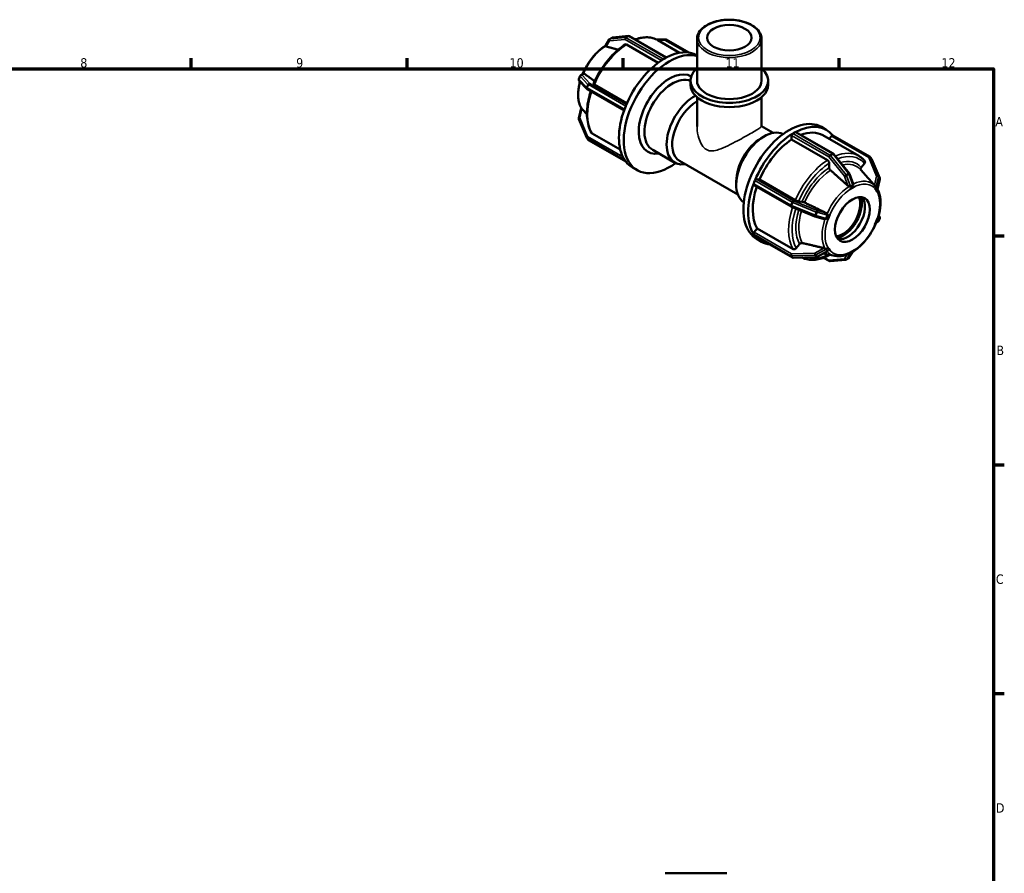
# Model space of a CAD drawing. Header units: millimetres. Extents: x 0 to 893, y -239 to 594.
# Tile 8 of 8: x 505 to 825, y 313 to 590. Entities that reach past the tile are written whole.
import ezdxf

# ---------------------------------------------------------------- set-up
doc = ezdxf.new("R2010")
doc.units = ezdxf.units.MM
for name, color, linetype, lineweight in [('Border (ANSI)', 7, 'Continuous', 70), ('Visible (ANSI)', 7, 'Continuous', 50), ('Visible Narrow (ANSI)', 7, 'Continuous', 35)]:
    doc.layers.add(name, color=color, linetype=linetype, lineweight=lineweight)
doc.styles.add('Note Text (ANSI)', font='tahoma.ttf')

# ---------------------------------------------------------------- blocks, each defined once
blk = doc.blocks.new('Borders Default Border')
at = {"layer": 'Border (ANSI)'}
for p, q in [((560.67, 574), (560.67, 577.45)), ((630.75, 574), (630.75, 577.45)), ((700.83, 574), (700.83, 577.45)), ((770.92, 574), (770.92, 577.45)), ((821, 519.75), (824.45, 519.75)), ((821, 445.5), (824.45, 445.5)), ((821, 371.25), (824.45, 371.25))]:
    blk.add_line(p, q, dxfattribs=at)
at = {"layer": 'Border (ANSI)', "flags": 128}
blk.add_lwpolyline([(20, 20), (20, 574), (821, 574), (821, 20), (20, 20)], dxfattribs=at)
at = {"layer": 'Border (ANSI)', "attachment_point": 7, "style": 'Note Text (ANSI)'}
for s, insert, char_height in [('12', (804.13, 574.4), 3.048), ('8', (524.63, 574.33), 3.05), ('9', (594.7, 574.34), 3.05), ('10', (663.96, 574.34), 3.048), ('11', (734.04, 574.4), 3.048), ('A', (821.63, 555.35), 3.05), ('B', (821.99, 481.1), 3.05), ('C', (821.8, 406.8), 3.05), ('D', (821.81, 332.6), 3.05)]:
    blk.add_mtext(s, dxfattribs=dict(at, insert=insert, char_height=char_height))

msp = doc.modelspace()

# ---------------------------------------------------------------- linework, layer by layer
at = {"layer": 'Visible (ANSI)'}
for p, q in [((695.074, 581.47), (696.328, 583.496)), ((697.303, 584.123), (696.497, 583.659)), ((702.556, 584.649), (697.499, 584.185)), ((712.205, 575.972), (701.929, 581.889)), ((714.862, 577.663), (702.839, 584.587)), ((711.729, 583.468), (714.546, 583.554)), ((712.103, 583.268), (719.154, 579.207)), ((714.801, 583.49), (722.093, 579.291)), ((724.803, 570.184), (724.803, 583.69)), ((745.758, 570.184), (745.758, 583.69)), ((713.905, 577.124), (714.308, 577.356)), ((714.308, 577.356), (714.711, 577.589)), ((724.788, 578.386), (724.803, 578.377)), ((687.038, 571.914), (687.83, 572.44)), ((686.856, 571.688), (686.453, 570.649)), ((686.551, 570.146), (689.08, 567.465)), ((691.487, 568.906), (702.051, 562.822)), ((722.708, 568.794), (722.708, 570.184)), ((747.854, 568.794), (747.854, 570.184)), ((689.19, 567.379), (701.127, 560.504)), ((724.803, 555.323), (724.803, 564.792)), ((745.758, 555.323), (745.758, 564.792)), ((686.434, 557.996), (687.233, 561.254)), ((701.247, 560.847), (701.448, 561.367)), ((701.448, 561.367), (701.65, 561.886)), ((688.986, 551.641), (686.458, 557.697)), ((690.744, 553.05), (699.888, 547.784)), ((745.758, 555.371), (749.534, 553.196)), ((755.851, 552.969), (756.254, 553.202)), ((756.254, 553.202), (756.657, 553.434)), ((756.896, 553.457), (769.008, 546.483)), ((765.178, 555.127), (766.733, 554.231)), ((689.036, 551.55), (689.439, 550.975)), ((689.593, 550.835), (701.693, 543.867)), ((745.644, 551.525), (746.545, 552.048)), ((755.511, 551.033), (755.511, 552.382)), ((767.148, 544.332), (755.511, 551.033)), ((765.685, 552.412), (777.322, 545.71)), ((767.697, 551.253), (768.448, 552.187)), ((780.969, 545.386), (768.858, 552.361)), ((710.409, 547.662), (717.594, 543.525)), ((701.448, 544.198), (701.247, 544.486)), ((701.65, 543.911), (701.448, 544.198)), ((719.138, 544.113), (738.037, 533.23)), ((767.714, 541.929), (767.714, 543.351)), ((769.142, 546.368), (774.199, 540.08)), ((778.085, 541.97), (779.15, 543.294)), ((781.526, 544.671), (781.123, 545.246)), ((781.575, 544.58), (784.104, 538.524)), ((703.828, 541.99), (705.384, 541.094)), ((780.345, 538.529), (777.997, 541.176)), ((737.529, 537.434), (737.529, 536.391)), ((743.192, 536.692), (743.394, 537.212)), ((743.394, 537.212), (743.595, 537.731)), ((744.059, 538.142), (745.069, 538.05)), ((745.069, 538.05), (756.706, 531.348)), ((774.277, 539.942), (775.475, 536.625)), ((784.127, 538.225), (783.328, 534.964)), ((755.358, 529.275), (743.247, 536.249)), ((774.49, 534.952), (774.489, 534.954)), ((774.489, 534.95), (774.49, 534.952)), ((775.232, 535.379), (774.49, 534.952)), ((775.975, 535.807), (775.232, 535.379)), ((775.974, 535.809), (775.975, 535.807)), ((775.975, 535.807), (775.974, 535.805)), ((782.556, 535.202), (782.558, 535.203)), ((782.558, 535.203), (782.558, 535.206)), ((782.929, 534.674), (782.558, 535.203)), ((782.618, 535.966), (782.593, 535.994)), ((783.3, 534.144), (782.929, 534.674)), ((783.3, 534.144), (783.298, 534.143)), ((783.301, 534.147), (783.3, 534.144)), ((757.762, 530.978), (758.827, 530.88)), ((763, 526.103), (755.414, 529.247)), ((766.088, 525.25), (763.056, 526.084)), ((767.165, 524.852), (767.162, 524.853)), ((767.536, 525.809), (767.165, 524.852)), ((767.165, 524.853), (767.165, 524.852)), ((767.907, 526.767), (767.536, 525.809)), ((767.905, 526.767), (767.907, 526.767)), ((767.907, 526.767), (767.908, 526.767)), ((782.558, 523.441), (782.929, 524.398)), ((783.523, 524.307), (782.887, 523.884)), ((782.929, 524.398), (783.3, 525.356)), ((783.298, 525.356), (783.3, 525.356)), ((783.3, 525.356), (783.301, 525.356)), ((783.706, 524.533), (784.109, 525.572)), ((784.01, 526.075), (783.747, 526.355)), ((743.317, 520.938), (744.326, 522.194)), ((744.326, 522.194), (755.963, 515.493)), ((782.558, 523.441), (782.556, 523.442)), ((782.558, 523.442), (782.558, 523.441)), ((743.394, 520.043), (743.192, 520.331)), ((743.595, 519.756), (743.394, 520.043)), ((755.761, 512.731), (743.65, 519.705)), ((744.218, 518.731), (745.774, 517.835)), ((757.02, 515.777), (758.085, 517.102)), ((767.063, 514.758), (763.819, 512.959)), ((767.162, 516.062), (767.165, 516.064)), ((767.165, 516.064), (767.165, 516.066)), ((767.165, 516.064), (767.536, 515.534)), ((767.536, 515.534), (767.907, 515.005)), ((767.907, 515.005), (767.905, 515.003)), ((767.908, 515.007), (767.907, 515.005)), ((775.451, 514.692), (774.233, 512.725)), ((774.49, 514.401), (775.232, 514.829)), ((775.232, 514.829), (775.975, 515.256)), ((775.974, 515.259), (775.975, 515.256)), ((775.975, 515.256), (775.974, 515.255)), ((763.601, 512.899), (756.015, 512.667)), ((769.545, 513.264), (765.753, 514.031)), ((765.87, 512.701), (767.723, 511.634)), ((768.006, 511.572), (773.063, 512.036)), ((773.259, 512.098), (774.065, 512.562)), ((774.49, 514.401), (774.489, 514.403)), ((774.489, 514.4), (774.49, 514.401)), ((714.468, 312.927), (734.463, 312.927))]:
    msp.add_line(p, q, dxfattribs=at)
for centre, start, end in [((696.736, 583.243), 119.93599, 148.23601), ((697.543, 583.707), 95.23725, 119.93599), ((702.6, 584.171), 60.06401, 95.23725), ((714.561, 583.074), 60.06401, 91.75008), ((686.901, 570.475), 158.80211, 223.33003), ((687.304, 571.514), 123.56778, 158.80211), ((689.429, 567.795), 223.33003, 240.06401), ((686.901, 557.882), 166.23177, 202.66139), ((689.429, 551.826), 202.66139, 215.02709), ((689.832, 551.251), 215.02709, 240.06401), ((768.768, 546.067), 38.80817, 60.06401), ((780.729, 544.97), 35.02709, 60.06401), ((781.133, 544.395), 22.66139, 35.02709), ((773.825, 539.779), 19.87113, 38.80817), ((783.661, 538.339), 346.23177, 22.66139), ((755.598, 529.691), 240.06401, 247.48785), ((763.183, 526.547), 247.48785, 254.62405), ((783.258, 524.707), 303.56778, 338.80211), ((783.661, 525.746), 338.80211, 43.33003), ((756.001, 513.147), 240.06401, 271.75008), ((763.587, 513.379), 271.75008, 299.01129), ((767.962, 512.05), 240.06401, 275.23725), ((773.019, 512.514), 275.23725, 299.93599), ((773.825, 512.978), 299.93599, 328.23601)]:
    msp.add_arc(centre, 0.48, start, end, dxfattribs=at)
for centre, major_axis, ratio in [((735.281, 584.083), (-7.2, 0), 0.5758617), ((775.232, 525.104), (-3.992, -6.933), 0.5780931)]:
    msp.add_ellipse(centre, major_axis=major_axis, ratio=ratio, dxfattribs=at)
for centre, major_axis, ratio, start_param, end_param in [((715.864, 559.292), (10.48, 18.198), 0.5780931, 0.1374266, 4.0574051), ((714.308, 560.188), (10.48, 18.198), 0.5780931, 0, 0.7515128), ((714.308, 560.188), (-10.48, -18.198), 0.5780931, 3.9570088, 4.940303), ((714.308, 560.188), (-10.48, -18.198), 0.5780931, 3.9250571, 3.9570088), ((713.905, 576.732), (0.24, 0.416), 0.5780931, 0.7834645, 0.9951913), ((714.308, 560.188), (-10.48, -18.198), 0.5780931, 3.8931054, 3.9250571), ((714.711, 577.196), (0.24, 0.416), 0.5780931, 0.5717377, 0.7834645), ((715.864, 559.292), (7.046, 12.236), 0.5780931, 6.2812423, 9.8606183), ((735.281, 570.184), (-12.573, 0), 0.5758617, 5.6974998, 10.0104635), ((716.797, 558.755), (6.388, 11.092), 0.5780931, 0.0718541, 3.1415927), ((735.281, 570.184), (-10.477, 0), 0.5758617, 0, 3.1415927), ((735.281, 568.794), (-12.573, 0), 0.5758617, 0, 3.1415927), ((723.981, 554.618), (-6.388, -11.092), 0.5780931, 3.8892132, 6.7342121), ((724.886, 554.096), (-5.749, -9.983), 0.5780931, 3.9352502, 6.2831853), ((714.308, 560.188), (-10.48, -18.198), 0.5780931, 5.0042063, 5.9875005), ((714.308, 560.188), (-10.48, -18.198), 0.5780931, 4.9722547, 5.0042063), ((701.541, 560.82), (0.24, 0.416), 0.5780931, 1.830662, 2.0423888), ((714.308, 560.188), (-10.48, -18.198), 0.5780931, 4.940303, 4.9722547), ((701.944, 561.859), (0.24, 0.416), 0.5780931, 1.6189352, 1.830662), ((754.698, 536.929), (10.48, 18.198), 0.5780931, 0, 3.1415927), ((756.254, 536.033), (10.48, 18.198), 0.5780931, 6.0515385, 7.0346981), ((746.58, 541.604), (-6.388, -11.092), 0.5780931, 3.1767831, 6.2479949), ((756.254, 536.033), (-10.48, -18.198), 0.5780931, 3.9570088, 4.940303), ((755.851, 552.577), (0.24, 0.416), 0.5780931, 0.9951913, 2.3542608), ((755.851, 552.577), (-0.24, -0.416), 0.5780931, 3.9250571, 4.1367839), ((756.657, 553.041), (-0.24, -0.416), 0.5780931, 3.7133303, 3.9250571), ((756.657, 553.041), (0.24, 0.416), 0.5780931, 0, 0.5717377), ((756.254, 536.033), (9.432, 16.378), 0.5780931, 0, 0.6165468), ((745.675, 542.125), (-5.749, -9.983), 0.5780931, 3.9289245, 5.4958534), ((756.254, 536.033), (-9.432, -16.378), 0.5780931, 3.9806413, 4.9166705), ((768.618, 551.945), (0.24, 0.416), 0.5780931, 0, 1.3070632), ((701.541, 544.851), (-0.24, -0.416), 0.5780931, 5.8077254, 6.0194522), ((714.308, 560.188), (-10.48, -18.198), 0.5780931, 5.9875005, 6.0194522), ((714.308, 560.188), (-10.48, -18.198), 0.5780931, 6.0194522, 6.0514039), ((701.944, 544.276), (-0.24, -0.416), 0.5780931, 6.0194522, 6.231179), ((714.308, 560.188), (-10.48, -18.198), 0.5780931, 6.0514039, 6.2831853), ((743.889, 537.705), (-0.24, -0.416), 0.5780931, 4.7605279, 4.9722547), ((743.889, 537.705), (0.24, 0.416), 0.5780931, 0.2598657, 1.6189352), ((756.254, 536.033), (-10.48, -18.198), 0.5780931, 5.0042063, 5.9875005), ((756.254, 536.033), (-9.432, -16.378), 0.5780931, 5.0524218, 5.963868), ((743.486, 536.665), (-0.24, -0.416), 0.5780931, 5.1839815, 6.2831853), ((743.486, 536.665), (-0.24, -0.416), 0.5780931, 4.9722547, 5.1839815), ((772.121, 526.896), (3.992, 6.933), 0.5780931, 3.5402256, 5.8845523), ((772.121, 526.896), (4.366, 7.582), 0.5780931, 3.6313594, 5.7934185), ((773.677, 526), (-3.992, -6.933), 0.5780931, 0.195319, 2.9462737), ((743.486, 520.696), (0.24, 0.416), 0.5780931, 1.3070632, 2.6661328), ((743.486, 520.696), (-0.24, -0.416), 0.5780931, 5.8077254, 6.0194522), ((743.889, 520.121), (-0.24, -0.416), 0.5780931, 6.0194522, 6.231179), ((743.889, 520.121), (-0.24, -0.416), 0.5780931, 6.231179, 6.2831853), ((756.254, 536.033), (-10.48, -18.198), 0.5780931, 6.0514039, 6.5148321)]:
    msp.add_ellipse(centre, major_axis=major_axis, ratio=ratio, start_param=start_param, end_param=end_param, dxfattribs=at)
for points, knots in [([(745.758, 583.69), (745.758, 584.335), (745.591, 584.978), (744.943, 586.213), (744.448, 586.8), (743.166, 587.873), (742.364, 588.351), (740.548, 589.134), (739.532, 589.436), (737.396, 589.836), (736.276, 589.935), (734.043, 589.919), (732.93, 589.806), (730.815, 589.379), (729.814, 589.064), (728.024, 588.257), (727.235, 587.764), (725.96, 586.64), (725.471, 586.01), (724.928, 584.804), (724.803, 584.248), (724.803, 583.69)], [0.7853982, 0.7853982, 0.7853982, 0.7853982, 1.0789672, 1.0789672, 1.3882812, 1.3882812, 1.7139979, 1.7139979, 2.0416909, 2.0416909, 2.3680762, 2.3680762, 2.6939096, 2.6939096, 3.020376, 3.020376, 3.3481308, 3.3481308, 3.6732442, 3.6732442, 3.9269908, 3.9269908, 3.9269908, 3.9269908]), ([(701.519, 581.922), (700.689, 581.389), (699.867, 580.773), (698.267, 579.392), (697.488, 578.628), (695.996, 576.978), (695.284, 576.093), (693.95, 574.23), (693.327, 573.252), (692.192, 571.238), (691.68, 570.201), (691.231, 569.151)], [0.05632555, 0.05632555, 0.05632555, 0.05632555, 0.24318467, 0.24318467, 0.43004379, 0.43004379, 0.61690291, 0.61690291, 0.80376203, 0.80376203, 0.99062115, 0.99062115, 0.99062115, 0.99062115]), ([(701.929, 581.889), (701.859, 581.929), (701.777, 581.958), (701.648, 581.97), (701.578, 581.957), (701.526, 581.926), (701.522, 581.924), (701.519, 581.922)], [0, 0, 0, 0, 0.029604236, 0.029604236, 0.059231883, 0.059231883, 0.061219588, 0.061219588, 0.061219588, 0.061219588]), ([(712.103, 583.268), (711.605, 583.554), (711.071, 583.778), (709.951, 584.093), (709.364, 584.185), (708.155, 584.239), (707.533, 584.201), (706.268, 584.002), (705.626, 583.841), (704.883, 583.588), (704.787, 583.555), (704.692, 583.52)], [5.49972085, 5.49972085, 5.49972085, 5.49972085, 5.64516788, 5.64516788, 5.79061491, 5.79061491, 5.93606194, 5.93606194, 6.08150896, 6.08150896, 6.10291493, 6.10291493, 6.10291493, 6.10291493]), ([(695.111, 581.529), (694.118, 580.911), (693.146, 580.123), (691.278, 578.245), (690.388, 577.143), (688.853, 574.809), (688.2, 573.586), (687.675, 572.337)], [6.32385955, 6.32385955, 6.32385955, 6.32385955, 6.63899345, 6.63899345, 6.96797575, 6.96797575, 7.28401981, 7.28401981, 7.28401981, 7.28401981]), ([(695.081, 581.371), (695.071, 581.389), (695.065, 581.406), (695.061, 581.439), (695.065, 581.455), (695.074, 581.47)], [-0.339735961, -0.339735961, -0.339735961, -0.339735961, -0.325147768, -0.325147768, -0.30790464, -0.30790464, -0.30790464, -0.30790464]), ([(695.283, 581.248), (695.279, 581.249), (695.275, 581.25), (695.216, 581.267), (695.166, 581.289), (695.108, 581.333), (695.092, 581.351), (695.081, 581.371)], [0.173212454, 0.173212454, 0.173212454, 0.173212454, 0.175003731, 0.175003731, 0.199335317, 0.199335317, 0.213410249, 0.213410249, 0.213410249, 0.213410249]), ([(687.933, 572.483), (687.965, 572.491), (687.998, 572.492), (688.084, 572.483), (688.135, 572.462), (688.181, 572.43), (688.185, 572.428), (688.188, 572.426)], [0.130989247, 0.130989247, 0.130989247, 0.130989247, 0.14506418, 0.14506418, 0.169395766, 0.169395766, 0.171187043, 0.171187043, 0.171187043, 0.171187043]), ([(686.815, 569.866), (686.67, 569.339), (686.549, 568.814), (686.221, 567.007), (686.15, 565.758), (686.36, 563.456), (686.639, 562.402), (687.143, 561.416), (687.189, 561.332), (687.236, 561.249)], [7.49118481, 7.49118481, 7.49118481, 7.49118481, 7.62381776, 7.62381776, 7.95345741, 7.95345741, 8.28256586, 8.28256586, 8.31387138, 8.31387138, 8.31387138, 8.31387138]), ([(691.232, 569.151), (691.228, 569.142), (691.228, 569.133), (691.237, 569.098), (691.266, 569.062), (691.349, 568.992), (691.417, 568.946), (691.487, 568.906)], [-0.071347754, -0.071347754, -0.071347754, -0.071347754, -0.059231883, -0.059231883, -0.029604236, -0.029604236, 0, 0, 0, 0]), ([(690.317, 566.729), (690.025, 565.838), (689.781, 564.947), (689.362, 563.02), (689.208, 561.988), (689.053, 559.988), (689.053, 559.019), (689.211, 557.174), (689.369, 556.298), (689.844, 554.667), (690.161, 553.913), (690.557, 553.235)], [1.13343946, 1.13343946, 1.13343946, 1.13343946, 1.29071818, 1.29071818, 1.47769065, 1.47769065, 1.66466312, 1.66466312, 1.85163559, 1.85163559, 2.03860806, 2.03860806, 2.03860806, 2.03860806]), ([(687.266, 561.219), (687.28, 561.209), (687.297, 561.193), (687.352, 561.141), (687.394, 561.097), (687.439, 561.046), (687.442, 561.043), (687.445, 561.039)], [0.130989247, 0.130989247, 0.130989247, 0.130989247, 0.14506418, 0.14506418, 0.169395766, 0.169395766, 0.171187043, 0.171187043, 0.171187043, 0.171187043]), ([(690.557, 553.235), (690.56, 553.23), (690.562, 553.226), (690.606, 553.155), (690.674, 553.09), (690.744, 553.05)], [-0.031570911, -0.031570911, -0.031570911, -0.031570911, -0.029604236, -0.029604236, 0, 0, 0, 0]), ([(767.714, 543.351), (767.714, 543.432), (767.697, 543.537), (767.644, 543.717), (767.597, 543.825), (767.498, 543.996), (767.429, 544.09), (767.3, 544.226), (767.218, 544.292), (767.148, 544.332)], [-0.11857334, -0.11857334, -0.11857334, -0.11857334, -0.08888919, -0.08888919, -0.05923188, -0.05923188, -0.02960424, -0.02960424, 0, 0, 0, 0]), ([(779.214, 544.115), (779.105, 544.244), (778.993, 544.369), (778.761, 544.61), (778.642, 544.726), (778.396, 544.949), (778.269, 545.056), (778.01, 545.26), (777.877, 545.357), (777.604, 545.541), (777.464, 545.628), (777.322, 545.71)], [5.29166623, 5.29166623, 5.29166623, 5.29166623, 5.33327715, 5.33327715, 5.37488808, 5.37488808, 5.416499, 5.416499, 5.45810993, 5.45810993, 5.49972085, 5.49972085, 5.49972085, 5.49972085]), ([(779.15, 543.294), (779.211, 543.37), (779.266, 543.468), (779.324, 543.638), (779.338, 543.74), (779.325, 543.903), (779.296, 543.993), (779.242, 544.078), (779.229, 544.096), (779.213, 544.114)], [-0.118573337, -0.118573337, -0.118573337, -0.118573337, -0.088889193, -0.088889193, -0.059231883, -0.059231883, -0.029604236, -0.029604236, -0.02124675, -0.02124675, -0.02124675, -0.02124675]), ([(768.133, 541.055), (768.108, 541.076), (768.085, 541.1), (767.998, 541.191), (767.929, 541.285), (767.83, 541.456), (767.783, 541.563), (767.73, 541.744), (767.714, 541.848), (767.714, 541.929)], [0.256821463, 0.256821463, 0.256821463, 0.256821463, 0.266797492, 0.266797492, 0.296430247, 0.296430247, 0.326102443, 0.326102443, 0.35580387, 0.35580387, 0.35580387, 0.35580387]), ([(778.02, 541.15), (778.006, 541.168), (777.992, 541.186), (777.939, 541.271), (777.91, 541.361), (777.897, 541.524), (777.911, 541.626), (777.969, 541.796), (778.024, 541.894), (778.085, 541.97)], [0.258551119, 0.258551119, 0.258551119, 0.258551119, 0.266797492, 0.266797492, 0.296430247, 0.296430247, 0.326102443, 0.326102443, 0.35580387, 0.35580387, 0.35580387, 0.35580387]), ([(769.545, 513.264), (770.398, 513.091), (771.314, 513.119), (773.259, 513.553), (774.294, 513.99), (776.351, 515.236), (777.372, 516.054), (779.284, 517.976), (780.173, 519.078), (781.736, 521.454), (782.41, 522.726), (783.479, 525.321), (783.874, 526.643), (784.341, 529.214), (784.411, 530.463), (784.202, 532.765), (783.923, 533.819), (783.419, 534.803), (783.375, 534.886), (783.329, 534.967)], [2.549122, 2.549122, 2.549122, 2.549122, 2.845364, 2.845364, 3.1672542, 3.1672542, 3.4974008, 3.4974008, 3.8263831, 3.8263831, 4.1541574, 4.1541574, 4.4822251, 4.4822251, 4.8118648, 4.8118648, 5.1409732, 5.1409732, 5.1716112, 5.1716112, 5.1716112, 5.1716112]), ([(774.145, 535.841), (774.099, 535.854), (774.053, 535.872), (773.933, 535.93), (773.863, 535.977), (773.806, 536.025), (773.802, 536.029), (773.798, 536.033), (773.794, 536.036)], [0.305992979, 0.305992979, 0.305992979, 0.305992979, 0.320067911, 0.320067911, 0.344399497, 0.344399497, 0.344399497, 0.346190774, 0.346190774, 0.346190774, 0.346190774]), ([(774.59, 535.809), (774.59, 535.809), (774.59, 535.809), (774.568, 535.794), (774.544, 535.784), (774.477, 535.773), (774.434, 535.776), (774.322, 535.792), (774.24, 535.813), (774.151, 535.839), (774.148, 535.84), (774.145, 535.841)], [-0.078253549, -0.078253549, -0.078253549, -0.078253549, -0.078232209, -0.078232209, -0.066687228, -0.066687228, -0.050429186, -0.050429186, -0.023665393, -0.023665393, -0.022735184, -0.022735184, -0.022735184, -0.022735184]), ([(775.396, 536.273), (775.253, 536.207), (775.114, 536.135), (774.986, 536.061), (774.858, 535.987), (774.724, 535.903), (774.59, 535.809)], [-0.05443172, -0.05443172, -0.05443172, -0.05443172, 0, 0, 0, 0.05443172, 0.05443172, 0.05443172, 0.05443172]), ([(775.481, 536.609), (775.499, 536.55), (775.503, 536.486), (775.49, 536.398), (775.481, 536.364), (775.452, 536.315), (775.436, 536.298), (775.41, 536.28), (775.403, 536.276), (775.396, 536.273)], [-0.133002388, -0.133002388, -0.133002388, -0.133002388, -0.107424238, -0.107424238, -0.091795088, -0.091795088, -0.080811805, -0.080811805, -0.077259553, -0.077259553, -0.077259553, -0.077259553]), ([(782.593, 535.994), (782.573, 536.017), (782.552, 536.04), (782.478, 536.124), (782.427, 536.182), (782.384, 536.23), (782.38, 536.234), (782.377, 536.237), (782.374, 536.241)], [0.311178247, 0.311178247, 0.311178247, 0.311178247, 0.320067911, 0.320067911, 0.344399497, 0.344399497, 0.344399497, 0.346190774, 0.346190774, 0.346190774, 0.346190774]), ([(782.63, 535.953), (782.629, 535.953), (782.629, 535.954), (782.627, 535.956), (782.626, 535.957), (782.625, 535.959), (782.624, 535.96), (782.622, 535.961), (782.622, 535.962), (782.62, 535.964), (782.619, 535.965), (782.618, 535.966)], [5.3067294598, 5.3067294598, 5.3067294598, 5.3067294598, 5.307128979, 5.307128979, 5.3075284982, 5.3075284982, 5.3079280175, 5.3079280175, 5.3083275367, 5.3083275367, 5.3087270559, 5.3087270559, 5.3087270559, 5.3087270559]), ([(782.881, 535.587), (782.869, 535.6), (782.857, 535.618), (782.821, 535.675), (782.796, 535.719), (782.733, 535.82), (782.686, 535.889), (782.629, 535.954)], [-0.082814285, -0.082814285, -0.082814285, -0.082814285, -0.070252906, -0.070252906, -0.050507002, -0.050507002, -0.023123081, -0.023123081, -0.023123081, -0.023123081]), ([(783.284, 535.012), (783.218, 535.124), (783.151, 535.227), (783.087, 535.318), (783.023, 535.41), (782.953, 535.501), (782.881, 535.587)], [0.83925925, 0.83925925, 0.83925925, 0.83925925, 0.89369097, 0.89369097, 0.89369097, 0.94812268, 0.94812268, 0.94812268, 0.94812268]), ([(783.328, 534.964), (783.328, 534.964), (783.328, 534.963), (783.327, 534.961), (783.322, 534.962), (783.309, 534.975), (783.302, 534.984), (783.29, 535.002), (783.287, 535.007), (783.284, 535.012)], [-0.109081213, -0.109081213, -0.109081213, -0.109081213, -0.107741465, -0.107741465, -0.092685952, -0.092685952, -0.08153942, -0.08153942, -0.078145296, -0.078145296, -0.078145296, -0.078145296]), ([(756.706, 531.348), (756.775, 531.308), (756.872, 531.26), (757.047, 531.181), (757.157, 531.137), (757.341, 531.073), (757.448, 531.04), (757.614, 530.999), (757.701, 530.983), (757.762, 530.978)], [0, 0, 0, 0, 0.02960424, 0.02960424, 0.05923188, 0.05923188, 0.08888919, 0.08888919, 0.11857334, 0.11857334, 0.11857334, 0.11857334]), ([(758.827, 530.88), (758.888, 530.874), (758.976, 530.859), (759.141, 530.817), (759.248, 530.785), (759.432, 530.72), (759.543, 530.677), (759.66, 530.624), (759.69, 530.61), (759.721, 530.595)], [0.11859448, 0.11859448, 0.11859448, 0.11859448, 0.148295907, 0.148295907, 0.177968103, 0.177968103, 0.207600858, 0.207600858, 0.217576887, 0.217576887, 0.217576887, 0.217576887]), ([(766.33, 525.232), (766.287, 525.226), (766.242, 525.225), (766.16, 525.233), (766.123, 525.241), (766.088, 525.25)], [0.305992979, 0.305992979, 0.305992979, 0.305992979, 0.320067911, 0.320067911, 0.331472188, 0.331472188, 0.331472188, 0.331472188]), ([(766.703, 525.464), (766.694, 525.435), (766.68, 525.41), (766.629, 525.349), (766.585, 525.319), (766.48, 525.266), (766.406, 525.242), (766.33, 525.232)], [-0.078441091, -0.078441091, -0.078441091, -0.078441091, -0.067340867, -0.067340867, -0.048506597, -0.048506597, -0.022744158, -0.022744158, -0.022744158, -0.022744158]), ([(766.699, 527.214), (766.704, 527.212), (766.709, 527.209), (766.714, 527.207), (766.782, 527.172), (766.85, 527.124), (766.942, 527.031), (766.972, 526.993), (766.998, 526.953)], [0.34260822, 0.34260822, 0.34260822, 0.34260822, 0.344399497, 0.344399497, 0.344399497, 0.368731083, 0.368731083, 0.382806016, 0.382806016, 0.382806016, 0.382806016]), ([(767.106, 526.503), (767.023, 526.328), (766.949, 526.154), (766.885, 525.988), (766.821, 525.823), (766.759, 525.646), (766.703, 525.464)], [-0.05443172, -0.05443172, -0.05443172, -0.05443172, 0, 0, 0, 0.05443172, 0.05443172, 0.05443172, 0.05443172]), ([(766.998, 526.953), (767.027, 526.907), (767.053, 526.859), (767.102, 526.748), (767.123, 526.683), (767.129, 526.589), (767.126, 526.556), (767.112, 526.517), (767.109, 526.51), (767.106, 526.503)], [-0.135930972, -0.135930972, -0.135930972, -0.135930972, -0.119033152, -0.119033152, -0.095348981, -0.095348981, -0.082223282, -0.082223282, -0.079089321, -0.079089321, -0.079089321, -0.079089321]), ([(755.963, 515.493), (756.033, 515.453), (756.129, 515.423), (756.305, 515.407), (756.415, 515.417), (756.599, 515.466), (756.706, 515.514), (756.871, 515.623), (756.959, 515.702), (757.02, 515.777)], [0, 0, 0, 0, 0.02960424, 0.02960424, 0.05923188, 0.05923188, 0.08888919, 0.08888919, 0.11857334, 0.11857334, 0.11857334, 0.11857334]), ([(758.085, 517.102), (758.145, 517.177), (758.233, 517.257), (758.399, 517.365), (758.506, 517.413), (758.69, 517.463), (758.8, 517.473), (758.917, 517.462), (758.948, 517.457), (758.978, 517.45)], [0.11859448, 0.11859448, 0.11859448, 0.11859448, 0.148295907, 0.148295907, 0.177968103, 0.177968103, 0.207600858, 0.207600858, 0.217576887, 0.217576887, 0.217576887, 0.217576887]), ([(765.957, 515.828), (765.962, 515.827), (765.967, 515.825), (765.972, 515.824), (766.041, 515.807), (766.119, 515.783), (766.242, 515.732), (766.287, 515.711), (766.33, 515.689)], [0.34260822, 0.34260822, 0.34260822, 0.34260822, 0.344399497, 0.344399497, 0.344399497, 0.368731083, 0.368731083, 0.382806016, 0.382806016, 0.382806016, 0.382806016]), ([(766.33, 515.689), (766.339, 515.684), (766.348, 515.68), (766.427, 515.64), (766.494, 515.61), (766.584, 515.566), (766.618, 515.548), (766.665, 515.516), (766.682, 515.501), (766.697, 515.481), (766.7, 515.476), (766.703, 515.471)], [-0.135502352, -0.135502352, -0.135502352, -0.135502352, -0.132351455, -0.132351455, -0.107741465, -0.107741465, -0.092685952, -0.092685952, -0.08153942, -0.08153942, -0.078145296, -0.078145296, -0.078145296, -0.078145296]), ([(766.703, 515.471), (766.759, 515.365), (766.821, 515.265), (766.885, 515.173), (766.949, 515.082), (767.023, 514.988), (767.106, 514.896)], [0.83925925, 0.83925925, 0.83925925, 0.83925925, 0.89369097, 0.89369097, 0.89369097, 0.94812268, 0.94812268, 0.94812268, 0.94812268]), ([(767.106, 514.896), (767.119, 514.882), (767.125, 514.867), (767.129, 514.829), (767.118, 514.806), (767.092, 514.777), (767.079, 514.766), (767.063, 514.758)], [-0.082814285, -0.082814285, -0.082814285, -0.082814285, -0.070252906, -0.070252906, -0.050507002, -0.050507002, -0.03791834, -0.03791834, -0.03791834, -0.03791834]), ([(758.833, 512.753), (759.221, 512.561), (759.628, 512.404), (760.611, 512.128), (761.198, 512.036), (762.407, 511.982), (763.029, 512.02), (764.293, 512.219), (764.936, 512.381), (766.231, 512.82), (766.884, 513.098), (767.535, 513.431)], [2.39396669, 2.39396669, 2.39396669, 2.39396669, 2.50357523, 2.50357523, 2.64902225, 2.64902225, 2.79446928, 2.79446928, 2.93991631, 2.93991631, 3.08536334, 3.08536334, 3.08536334, 3.08536334]), ([(767.535, 513.431), (767.539, 513.433), (767.544, 513.436), (767.597, 513.467), (767.644, 513.521), (767.678, 513.598), (767.686, 513.618), (767.692, 513.639)], [0.056747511, 0.056747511, 0.056747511, 0.056747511, 0.059231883, 0.059231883, 0.088889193, 0.088889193, 0.097761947, 0.097761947, 0.097761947, 0.097761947])]:
    msp.add_open_spline(points, degree=3, knots=knots, dxfattribs=at)
for points, weights in [([(699.211, 580.206), (697.144, 580.755), (695.283, 581.248)], [1.00122018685, 1.0021428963, 1.00029121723]), ([(688.188, 572.426), (689.79, 571.268), (691.593, 569.965)], [1.00029207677, 1.0023698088, 1.00095326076]), ([(687.445, 561.039), (688.237, 560.147), (689.076, 559.201)], [1.0002920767, 1.00131739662, 1.00149177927]), ([(773.794, 536.036), (771.174, 538.359), (768.133, 541.055)], [1.00029121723, 1.00290082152, 1]), ([(782.374, 536.241), (781.396, 537.344), (780.345, 538.529)], [1.00029207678, 1.00155924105, 1.0015267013]), ([(759.721, 530.595), (763.469, 528.779), (766.699, 527.214)], [1, 1.00290125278, 1.00029207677]), ([(758.978, 517.45), (762.726, 516.578), (765.957, 515.828)], [1, 1.00290125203, 1.0002920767])]:
    msp.add_rational_spline(points, weights, degree=2, dxfattribs=at)
for points in [[(687.83, 572.44), (687.859, 572.459), (687.894, 572.475), (687.933, 572.483)], [(687.236, 561.249), (687.24, 561.242), (687.249, 561.232), (687.266, 561.219)], [(775.232, 535.379), (774.993, 535.242), (774.745, 535.099), (774.489, 534.95)], [(774.489, 534.954), (774.743, 535.096), (774.997, 535.244), (775.232, 535.379)], [(774.489, 534.95), (774.489, 534.952), (774.489, 534.953), (774.489, 534.954)], [(775.232, 535.379), (775.467, 535.514), (775.723, 535.66), (775.974, 535.809)], [(775.974, 535.805), (775.721, 535.661), (775.471, 535.517), (775.232, 535.379)], [(775.475, 536.625), (775.477, 536.62), (775.479, 536.615), (775.481, 536.609)], [(782.556, 535.202), (782.556, 535.203), (782.557, 535.205), (782.558, 535.206)], [(782.929, 534.674), (782.809, 534.844), (782.686, 535.022), (782.556, 535.202)], [(782.558, 535.206), (782.684, 535.022), (782.811, 534.841), (782.929, 534.674)], [(782.929, 534.674), (783.046, 534.506), (783.174, 534.323), (783.301, 534.147)], [(783.298, 534.143), (783.174, 534.326), (783.048, 534.503), (782.929, 534.674)], [(767.162, 524.853), (767.292, 525.177), (767.418, 525.507), (767.536, 525.809)], [(767.536, 525.809), (767.416, 525.501), (767.292, 525.18), (767.165, 524.853)], [(767.536, 525.809), (767.653, 526.112), (767.782, 526.441), (767.905, 526.767)], [(767.908, 526.767), (767.78, 526.438), (767.655, 526.117), (767.536, 525.809)], [(767.905, 526.767), (767.906, 526.767), (767.907, 526.767), (767.908, 526.767)], [(782.556, 523.442), (782.686, 523.769), (782.809, 524.09), (782.929, 524.398)], [(782.929, 524.398), (782.811, 524.096), (782.684, 523.766), (782.558, 523.442)], [(782.929, 524.398), (783.048, 524.707), (783.174, 525.027), (783.298, 525.356)], [(783.301, 525.356), (783.174, 525.03), (783.046, 524.701), (782.929, 524.398)], [(783.298, 525.356), (783.299, 525.356), (783.3, 525.356), (783.301, 525.356)], [(767.162, 516.062), (767.163, 516.064), (767.164, 516.065), (767.165, 516.066)], [(767.536, 515.534), (767.418, 515.702), (767.292, 515.884), (767.162, 516.062)], [(767.165, 516.066), (767.292, 515.882), (767.416, 515.705), (767.536, 515.534)], [(767.536, 515.534), (767.655, 515.364), (767.78, 515.185), (767.908, 515.007)], [(767.905, 515.003), (767.782, 515.185), (767.653, 515.367), (767.536, 515.534)], [(775.232, 514.829), (774.997, 514.693), (774.743, 514.547), (774.489, 514.4)], [(774.489, 514.403), (774.745, 514.547), (774.993, 514.691), (775.232, 514.829)], [(775.232, 514.829), (775.471, 514.966), (775.721, 515.109), (775.974, 515.259)], [(775.974, 515.255), (775.723, 515.112), (775.467, 514.964), (775.232, 514.829)], [(774.489, 514.4), (774.489, 514.401), (774.489, 514.402), (774.489, 514.403)]]:
    msp.add_open_spline(points, degree=3, dxfattribs=at)
at = {"layer": 'Visible Narrow (ANSI)'}
for p, q in [((695.283, 581.248), (696.397, 583.047)), ((696.397, 583.047), (701.454, 583.511)), ((696.567, 583.68), (697.373, 584.145)), ((701.624, 584.144), (696.567, 583.68)), ((697.373, 584.145), (702.43, 584.608)), ((701.454, 583.511), (713.262, 576.711)), ((702.43, 584.608), (701.624, 584.144)), ((701.794, 584.099), (702.6, 584.563)), ((713.905, 577.124), (701.794, 584.099)), ((702.6, 584.563), (714.711, 577.589)), ((712.138, 583.248), (714.391, 583.316)), ((714.391, 583.316), (721.258, 579.362)), ((687.473, 571.952), (688.188, 572.426)), ((686.476, 570.596), (686.879, 571.635)), ((689.005, 567.916), (686.476, 570.596)), ((686.879, 571.635), (689.408, 568.955)), ((690.002, 569.271), (687.473, 571.952)), ((689.408, 568.955), (689.005, 567.916)), ((689.135, 567.822), (689.538, 568.861)), ((689.538, 568.861), (701.65, 561.886)), ((701.881, 562.431), (690.002, 569.271)), ((701.247, 560.847), (689.135, 567.822)), ((686.731, 558.124), (687.445, 561.039)), ((689.26, 552.068), (686.731, 558.124)), ((767.962, 545.995), (755.851, 552.969)), ((756.657, 553.434), (768.768, 546.459)), ((689.538, 550.885), (689.135, 551.46)), ((689.135, 551.46), (701.247, 544.486)), ((700.7, 545.48), (689.26, 552.068)), ((701.65, 543.911), (689.538, 550.885)), ((755.511, 552.382), (767.623, 545.407)), ((768.448, 552.187), (780.56, 545.212)), ((767.623, 545.407), (772.68, 539.119)), ((768.768, 546.459), (767.962, 545.995)), ((768.132, 545.845), (768.938, 546.309)), ((773.189, 539.557), (768.132, 545.845)), ((768.938, 546.309), (773.995, 540.021)), ((780.56, 545.212), (783.088, 539.156)), ((781.154, 545.189), (781.557, 544.614)), ((783.682, 539.133), (781.154, 545.189)), ((781.557, 544.614), (784.085, 538.558)), ((743.595, 537.731), (755.707, 530.757)), ((756.17, 531.168), (744.059, 538.142)), ((772.68, 539.119), (773.794, 536.036)), ((773.995, 540.021), (773.189, 539.557)), ((773.319, 539.325), (774.126, 539.789)), ((774.59, 535.809), (773.319, 539.325)), ((774.126, 539.789), (775.396, 536.273)), ((783.088, 539.156), (782.374, 536.241)), ((782.881, 535.587), (783.695, 538.912)), ((784.098, 538.337), (783.284, 535.012)), ((784.085, 538.558), (783.682, 539.133)), ((783.695, 538.912), (784.098, 538.337)), ((755.304, 529.718), (743.192, 536.692)), ((755.707, 530.757), (755.304, 529.718)), ((755.513, 529.616), (755.916, 530.656)), ((755.916, 530.656), (763.502, 527.512)), ((763.756, 528.024), (756.17, 531.168)), ((763.099, 526.472), (755.513, 529.616)), ((763.502, 527.512), (763.099, 526.472)), ((763.346, 526.386), (763.75, 527.426)), ((763.75, 527.426), (767.106, 526.503)), ((766.699, 527.214), (763.756, 528.024)), ((766.703, 525.464), (763.346, 526.386)), ((783.695, 524.521), (782.944, 524.023)), ((783.339, 525.056), (784.098, 525.56)), ((783.831, 526.183), (783.667, 526.075)), ((784.098, 525.56), (783.695, 524.521)), ((783.729, 526.292), (783.831, 526.183)), ((755.428, 513.964), (743.317, 520.938)), ((743.192, 520.331), (755.304, 513.356)), ((755.707, 512.781), (743.595, 519.756)), ((765.957, 515.828), (763.014, 514.196)), ((763.346, 513.61), (766.703, 515.471)), ((767.106, 514.896), (763.75, 513.035)), ((775.38, 514.648), (774.126, 512.622)), ((755.304, 513.356), (755.707, 512.781)), ((763.014, 514.196), (755.428, 513.964)), ((755.513, 513.308), (763.099, 513.539)), ((755.916, 512.733), (755.513, 513.308)), ((763.502, 512.964), (755.916, 512.733)), ((763.099, 513.539), (763.502, 512.964)), ((763.75, 513.035), (763.346, 513.61)), ((767.623, 511.855), (766.042, 512.765)), ((772.68, 512.319), (767.623, 511.855)), ((773.554, 513.73), (772.68, 512.319)), ((773.319, 512.158), (774.582, 514.197)), ((774.126, 512.622), (773.319, 512.158))]:
    msp.add_line(p, q, dxfattribs=at)
msp.add_ellipse((735.281, 584.083), major_axis=(-9.998, 0), ratio=0.5758617, dxfattribs=at)
for centre, major_axis, ratio, start_param, end_param in [((702.671, 566.889), (9.432, 16.378), 0.5780931, 0.8390486, 1.7750778), ((696.736, 583.243), (-0.408, 0.253), 0.7790998, 0, 1.1735914), ((696.736, 583.243), (-0.044, 0.478), 0.7885742, 0.3479284, 1.9187247), ((696.736, 583.243), (-0.24, 0.416), 0.5780931, 6.0233196, 6.2831853), ((697.543, 583.707), (-0.24, 0.416), 0.5780931, 6.0233196, 6.2831853), ((697.543, 583.707), (-0.044, 0.478), 0.7885742, 0, 0.3479284), ((701.794, 583.706), (-0.044, 0.478), 0.7885742, 0.3479284, 1.9187247), ((701.794, 583.706), (0.24, 0.416), 0.5780931, 0.7834645, 2.3542608), ((701.794, 583.706), (-0.24, 0.416), 0.5780931, 5.4997209, 6.0233196), ((702.6, 584.171), (-0.044, 0.478), 0.7885742, 0, 0.3479284), ((702.6, 584.171), (-0.24, 0.416), 0.5780931, 5.4997209, 6.0233196), ((702.6, 584.171), (0.24, 0.416), 0.5780931, 0, 0.7834645), ((702.671, 566.889), (9.432, 16.378), 0.5780931, 0, 0.6165468), ((714.561, 583.074), (-0.015, 0.48), 0.3942871, 0, 1.0298109), ((714.561, 583.074), (0.24, 0.416), 0.5780931, 0, 1.3070632), ((735.281, 583.69), (-10.477, 0), 0.5758617, 0, 3.1415927), ((695.749, 570.876), (-6.658, -11.561), 0.5780931, 3.9958901, 4.9014216), ((695.749, 570.876), (-6.658, -11.561), 0.5780931, 5.1280977, 5.9486192), ((686.901, 570.475), (-0.349, -0.329), 0.8949304, 5.2015467, 6.2831853), ((686.901, 570.475), (-0.448, 0.174), 0.2096643, 0, 0.4146092), ((687.304, 571.514), (-0.448, 0.174), 0.2096643, 0, 0.4146092), ((687.304, 571.514), (0.349, 0.329), 0.8949304, 0.4891578, 2.0599541), ((687.304, 571.514), (-0.265, 0.4), 0.967225, 5.3117304, 6.2831853), ((689.832, 568.834), (-0.349, -0.329), 0.8949304, 3.6307504, 5.2015467), ((689.832, 568.834), (0.448, -0.174), 0.2096643, 3.5562019, 4.0798006), ((689.832, 568.834), (0.24, 0.416), 0.5780931, 0.2598657, 1.830662), ((702.671, 566.889), (-9.432, -16.378), 0.5780931, 5.0524218, 5.963868), ((689.429, 567.795), (-0.349, -0.329), 0.8949304, 5.2015467, 6.2831853), ((689.429, 567.795), (-0.448, 0.174), 0.2096643, 0.4146092, 0.938208), ((689.429, 567.795), (-0.24, -0.416), 0.5780931, 4.9722547, 6.2831853), ((686.901, 557.882), (-0.443, -0.185), 0.6069996, 4.8446883, 6.2831853), ((686.901, 557.882), (-0.466, 0.114), 0.4579268, 5.1942664, 6.2831853), ((689.429, 551.826), (-0.443, -0.185), 0.6069996, 4.8446883, 6.2831853), ((689.429, 551.826), (-0.393, -0.276), 0.7877574, 0, 0.3525803), ((689.429, 551.826), (-0.24, -0.416), 0.5780931, 4.4486559, 6.0194522), ((689.832, 551.251), (-0.393, -0.276), 0.7877574, 0, 0.3525803), ((689.832, 551.251), (-0.24, -0.416), 0.5780931, 6.0194522, 6.2831853), ((768.768, 546.067), (0.24, 0.416), 0.5780931, 0, 0.7834645), ((767.89, 529.332), (9.432, 16.378), 0.5780931, 0, 0.648066), ((767.89, 529.332), (-9.432, -16.378), 0.5780931, 3.9806413, 4.9166705), ((768.456, 529.006), (9.032, 15.685), 0.5780931, 0.8415081, 1.7726184), ((767.962, 545.603), (-0.24, -0.416), 0.5780931, 3.9250571, 5.4958534), ((767.962, 545.603), (0.374, 0.301), 0.2127125, 0.9377138, 2.5085101), ((767.962, 545.603), (-0.24, 0.416), 0.5780931, 4.9761221, 5.4997209), ((768.768, 546.067), (0.24, -0.416), 0.5780931, 1.8345294, 2.3581282), ((768.768, 546.067), (0.374, 0.301), 0.2127125, 0, 0.9377138), ((768.456, 529.006), (9.032, 15.685), 0.5780931, 6.0774958, 6.9116625), ((768.456, 529.006), (8.166, 14.181), 0.5780931, 6.0836621, 6.8140596), ((768.875, 528.765), (7.78, 13.511), 0.5780931, 6.0921915, 6.7775989), ((780.729, 544.97), (0.24, 0.416), 0.5780931, 0, 1.3070632), ((780.729, 544.97), (0.443, 0.185), 0.6069996, 0.1322994, 1.7030957), ((780.729, 544.97), (0.393, 0.276), 0.7877574, 6.1121668, 6.2831853), ((781.133, 544.395), (0.393, 0.276), 0.7877574, 6.1121668, 6.2831853), ((781.133, 544.395), (0.443, 0.185), 0.6069996, 0, 0.1322994), ((768.456, 529.006), (-8.166, -14.181), 0.5780931, 3.989267, 4.9080448), ((768.875, 528.765), (7.78, 13.511), 0.5780931, 0.8508615, 1.763265), ((773.825, 539.779), (0.374, 0.301), 0.2127125, 0, 0.9377138), ((773.019, 539.315), (-0.374, -0.301), 0.2127125, 4.0793064, 5.6501028), ((773.019, 539.315), (0.451, 0.163), 0.2394965, 3.7793829, 5.3501792), ((773.019, 539.315), (-0.24, 0.416), 0.5780931, 4.4144913, 4.9761221), ((773.825, 539.779), (0.24, -0.416), 0.5780931, 1.2728986, 1.8345294), ((773.825, 539.779), (0.451, 0.163), 0.2394965, 5.3501792, 6.2831853), ((775.232, 525.104), (6.272, 10.892), 0.5780931, 6.0194522, 7.0666498), ((774.813, 525.345), (6.658, 11.561), 0.5780931, 6.0921915, 6.9958167), ((783.258, 538.914), (0.443, 0.185), 0.6069996, 0.1322994, 1.7030957), ((783.258, 538.914), (0.466, -0.114), 0.4579268, 0.4818774, 2.0526737), ((783.258, 538.914), (0.393, 0.276), 0.7877574, 5.5505361, 6.1121668), ((783.661, 538.339), (0.443, 0.185), 0.6069996, 0, 0.1322994), ((783.661, 538.339), (0.393, 0.276), 0.7877574, 5.5505361, 6.1121668), ((783.661, 538.339), (0.466, -0.114), 0.4579268, 0, 0.4818774), ((774.813, 525.345), (-6.658, -11.561), 0.5780931, 3.9958901, 4.9014216), ((775.232, 525.104), (6.272, 10.892), 0.5780931, 0.7834645, 1.830662), ((775.232, 525.104), (6.272, 10.892), 0.5780931, 4.9722547, 6.0194522), ((756.001, 530.73), (0.24, 0.416), 0.5780931, 0.2598657, 1.830662), ((756.001, 530.73), (0.448, -0.174), 0.2096643, 4.0798006, 4.6033994), ((756.001, 530.73), (0.184, 0.443), 0.1063562, 0.2124549, 1.7832513), ((767.89, 529.332), (-9.432, -16.378), 0.5780931, 5.0488608, 5.963868), ((768.456, 529.006), (-9.032, -15.685), 0.5780931, 5.0558356, 5.9614086), ((755.598, 529.691), (-0.24, -0.416), 0.5780931, 4.9722547, 6.2831853), ((755.598, 529.691), (-0.448, 0.174), 0.2096643, 0.938208, 1.4618068), ((755.598, 529.691), (-0.184, -0.443), 0.1063562, 4.9248439, 6.2831853), ((768.456, 529.006), (-8.166, -14.181), 0.5780931, 5.0851222, 5.9552423), ((768.875, 528.765), (-7.78, -13.511), 0.5780931, 5.0961222, 5.9520552), ((763.587, 527.586), (0.184, 0.443), 0.1063562, 0.2124549, 1.7832513), ((763.587, 527.586), (0.448, -0.174), 0.2096643, 4.6033994, 5.1650302), ((763.587, 527.586), (0.127, 0.463), 0.4276217, 4.478317, 6.0491133), ((763.183, 526.547), (-0.184, -0.443), 0.1063562, 4.9248439, 6.2831853), ((763.183, 526.547), (-0.127, -0.463), 0.4276217, 0, 1.3367244), ((763.183, 526.547), (-0.448, 0.174), 0.2096643, 1.4618068, 2.0234376), ((774.813, 525.345), (-6.658, -11.561), 0.5780931, 5.0430877, 5.9486192), ((775.232, 525.104), (-6.272, -10.892), 0.5780931, 4.9722547, 6.0194522), ((775.232, 525.104), (-6.272, -10.892), 0.5780931, 0.7834645, 1.830662), ((783.258, 524.707), (0.265, -0.4), 0.967225, 0, 0.5993414), ((783.258, 524.707), (0.448, -0.174), 0.2096643, 6.1361637, 6.2831853), ((783.661, 525.746), (0.265, -0.4), 0.967225, 0.5993414, 2.1701378), ((783.661, 525.746), (0.349, 0.329), 0.8949304, 0, 0.4891578), ((783.661, 525.746), (0.448, -0.174), 0.2096643, 6.1361637, 6.2831853), ((774.813, 525.345), (-6.658, -11.561), 0.5780931, 6.0919719, 6.4741791), ((775.232, 525.104), (-6.272, -10.892), 0.5780931, 6.0194522, 7.0666498), ((755.598, 513.722), (-0.24, -0.416), 0.5780931, 4.4486559, 6.0194522), ((755.598, 513.722), (-0.393, -0.276), 0.7877574, 0.3525803, 0.8761791), ((755.598, 513.722), (-0.015, 0.48), 0.3942871, 1.0298109, 2.6006072), ((756.001, 513.147), (-0.393, -0.276), 0.7877574, 0.3525803, 0.8761791), ((756.001, 513.147), (-0.24, -0.416), 0.5780931, 6.0194522, 6.2831853), ((756.001, 513.147), (0.015, -0.48), 0.3942871, 5.7421999, 6.2831853), ((768.456, 529.006), (-9.032, -15.685), 0.5780931, 0.1206729, 0.7062515), ((763.183, 513.954), (0.015, -0.48), 0.3942871, 4.1714036, 5.7421999), ((763.183, 513.954), (-0.233, 0.42), 0.0816765, 0.9114588, 2.4822551), ((763.183, 513.954), (0.393, 0.276), 0.7877574, 4.0177717, 4.5794025), ((763.587, 513.379), (-0.393, -0.276), 0.7877574, 0.8761791, 1.4378099), ((763.587, 513.379), (0.015, -0.48), 0.3942871, 5.7421999, 6.2831853), ((763.587, 513.379), (0.233, -0.42), 0.0816765, 5.6238478, 6.2831853), ((767.962, 512.05), (-0.24, -0.416), 0.5780931, 5.4958534, 6.2831853), ((767.962, 512.05), (0.044, -0.478), 0.7885742, 5.0603173, 6.2831853), ((773.019, 512.514), (0.044, -0.478), 0.7885742, 5.0603173, 6.2831853), ((773.019, 512.514), (-0.408, 0.253), 0.7790998, 1.1735914, 2.7443878), ((773.019, 512.514), (0.24, -0.416), 0.5780931, 0, 0.3017651), ((773.825, 512.978), (0.24, -0.416), 0.5780931, 0, 0.3017651), ((773.825, 512.978), (0.408, -0.253), 0.7790998, 5.8859804, 6.2831853)]:
    msp.add_ellipse(centre, major_axis=major_axis, ratio=ratio, start_param=start_param, end_param=end_param, dxfattribs=at)
for points, knots in [([(727.872, 547.759), (727.299, 548.089), (726.786, 548.648), (725.955, 549.984), (725.634, 550.754), (725.078, 552.501), (724.864, 553.66), (724.807, 554.975), (724.804, 555.149), (724.804, 555.323)], [0, 0, 0, 0, 0.24302276, 0.24302276, 0.48604552, 0.48604552, 0.83090308, 0.83090308, 0.88379329, 0.88379329, 0.88379329, 0.88379329]), ([(745.758, 555.322), (745.757, 555.24), (745.638, 555.116), (745.199, 554.784), (744.861, 554.559), (743.928, 553.984), (743.331, 553.632), (742.048, 552.893), (741.273, 552.455), (739.628, 551.546), (738.758, 551.075), (736.941, 550.115), (735.851, 549.556), (733.733, 548.553), (732.706, 548.109), (731.135, 547.586), (730.44, 547.402), (729.097, 547.317), (728.445, 547.429), (727.872, 547.759)], [4.3235748, 4.3235748, 4.3235748, 4.3235748, 4.6155421, 4.6155421, 4.8876072, 4.8876072, 5.1596722, 5.1596722, 5.4317373, 5.4317373, 5.7038023, 5.7038023, 6.0486599, 6.0486599, 6.3935175, 6.3935175, 6.6365402, 6.6365402, 6.879563, 6.879563, 6.879563, 6.879563])]:
    msp.add_open_spline(points, degree=3, knots=knots, dxfattribs=at)

# ---------------------------------------------------------------- block references
msp.add_blockref('Borders Default Border', (0, 0))

doc.saveas('drawing.dxf')
